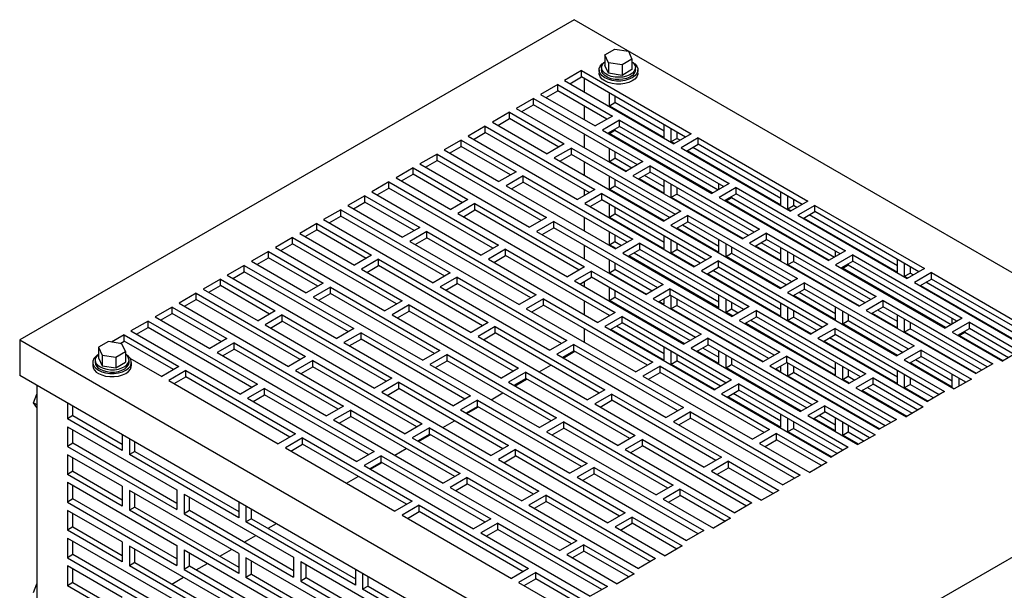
# Model space of a CAD drawing. Header units: inches. Extents: x 0 to 55, y 0 to 42.5.
# Tile 4 of 6: x 34.3 to 47, y 14.9 to 22.2. Entities that reach past the tile are written whole.
import ezdxf

# ---------------------------------------------------------------- set-up
doc = ezdxf.new("R2010")
doc.units = ezdxf.units.IN
doc.header["$LTSCALE"] = 5
doc.header["$MEASUREMENT"] = 0

msp = doc.modelspace()

# ---------------------------------------------------------------- linework, layer by layer
for p, q in [((41.447, 22.241), (34.288, 18.108)), ((50.286, 17.138), (41.447, 22.241)), ((41.847, 21.787), (41.975, 21.86)), ((41.894, 21.686), (41.847, 21.787)), ((41.847, 21.787), (41.847, 21.65)), ((41.975, 21.86), (42.149, 21.834)), ((42.149, 21.834), (42.196, 21.733)), ((41.803, 21.623), (41.803, 21.593)), ((41.894, 21.549), (41.847, 21.65)), ((42.068, 21.659), (41.894, 21.686)), ((41.894, 21.686), (41.894, 21.549)), ((42.196, 21.733), (42.068, 21.659)), ((42.068, 21.659), (42.068, 21.522)), ((42.196, 21.733), (42.196, 21.596)), ((42.24, 21.593), (42.24, 21.623)), ((41.545, 21.583), (41.324, 21.456)), ((41.395, 21.415), (41.545, 21.502)), ((41.545, 21.583), (42.959, 20.767)), ((41.545, 21.502), (41.545, 21.583)), ((42.889, 20.726), (41.545, 21.502)), ((41.772, 21.593), (41.772, 21.552)), ((42.068, 21.522), (41.894, 21.549)), ((42.196, 21.596), (42.068, 21.522)), ((42.272, 21.552), (42.272, 21.593)), ((41.236, 21.405), (41.015, 21.277)), ((41.236, 21.405), (41.943, 20.996)), ((41.236, 21.323), (41.236, 21.405)), ((41.324, 21.456), (42.738, 20.639)), ((41.58, 21.482), (41.58, 21.308)), ((41.015, 21.277), (41.722, 20.869)), ((41.086, 21.236), (41.236, 21.323)), ((41.872, 20.956), (41.236, 21.323)), ((41.905, 21.129), (41.905, 21.294)), ((41.976, 21.253), (41.976, 21.17)), ((40.923, 21.224), (40.702, 21.096)), ((40.773, 21.056), (40.923, 21.142)), ((40.923, 21.224), (42.337, 20.408)), ((40.923, 21.142), (40.923, 21.224)), ((42.266, 20.367), (40.923, 21.142)), ((41.58, 21.124), (41.58, 20.951)), ((41.905, 21.129), (41.976, 21.17)), ((41.905, 21.129), (42.612, 20.721)), ((42.612, 20.803), (41.976, 21.17)), ((40.614, 21.045), (40.393, 20.918)), ((40.614, 21.045), (41.321, 20.637)), ((40.614, 20.964), (40.614, 21.045)), ((40.702, 21.096), (42.116, 20.28)), ((41.943, 20.996), (41.722, 20.869)), ((40.301, 20.865), (40.08, 20.737)), ((40.301, 20.865), (41.715, 20.048)), ((40.301, 20.783), (40.301, 20.865)), ((40.393, 20.918), (41.1, 20.51)), ((40.463, 20.877), (40.614, 20.964)), ((41.25, 20.596), (40.614, 20.964)), ((42.035, 20.943), (41.814, 20.816)), ((41.885, 20.775), (42.035, 20.862)), ((42.035, 20.943), (43.449, 20.127)), ((42.035, 20.862), (42.035, 20.943)), ((43.378, 20.086), (42.035, 20.862)), ((42.612, 20.721), (42.612, 20.886)), ((40.08, 20.737), (41.494, 19.921)), ((40.15, 20.696), (40.301, 20.783)), ((41.644, 20.008), (40.301, 20.783)), ((41.58, 20.763), (41.58, 20.59)), ((41.814, 20.816), (43.228, 19.999)), ((41.905, 20.772), (41.976, 20.813)), ((41.905, 20.772), (41.905, 20.787)), ((43.236, 20.004), (41.905, 20.772)), ((41.976, 20.827), (41.976, 20.813)), ((41.976, 20.813), (43.307, 20.045)), ((42.704, 20.668), (42.704, 20.833)), ((42.959, 20.767), (42.738, 20.639)), ((42.775, 20.792), (42.775, 20.709)), ((39.991, 20.686), (39.77, 20.559)), ((39.841, 20.518), (39.991, 20.604)), ((39.991, 20.686), (40.698, 20.278)), ((39.991, 20.604), (39.991, 20.686)), ((40.628, 20.237), (39.991, 20.604)), ((41.321, 20.637), (41.1, 20.51)), ((42.704, 20.668), (42.775, 20.709)), ((42.704, 20.668), (42.746, 20.644)), ((42.817, 20.685), (42.775, 20.709)), ((43.051, 20.714), (42.83, 20.586)), ((42.901, 20.545), (43.051, 20.632)), ((43.051, 20.714), (44.466, 19.897)), ((43.051, 20.632), (43.051, 20.714)), ((44.395, 19.856), (43.051, 20.632)), ((39.678, 20.506), (39.457, 20.378)), ((39.678, 20.506), (41.093, 19.689)), ((39.678, 20.424), (39.678, 20.506)), ((39.77, 20.559), (40.477, 20.15)), ((41.413, 20.584), (41.192, 20.457)), ((41.262, 20.416), (41.413, 20.502)), ((41.413, 20.584), (42.827, 19.768)), ((41.413, 20.502), (41.413, 20.584)), ((42.756, 19.727), (41.413, 20.502)), ((41.905, 20.411), (41.905, 20.575)), ((41.976, 20.535), (41.976, 20.452)), ((42.83, 20.586), (44.245, 19.77)), ((42.909, 20.55), (44.118, 19.852)), ((44.118, 19.933), (42.98, 20.591)), ((39.457, 20.378), (40.872, 19.562)), ((39.528, 20.337), (39.678, 20.424)), ((41.022, 19.648), (39.678, 20.424)), ((41.192, 20.457), (42.606, 19.64)), ((41.58, 20.406), (41.58, 20.233)), ((41.905, 20.411), (41.976, 20.452)), ((41.905, 20.411), (42.124, 20.284)), ((42.195, 20.325), (41.976, 20.452)), ((42.337, 20.408), (42.116, 20.28)), ((42.429, 20.354), (42.208, 20.227)), ((42.429, 20.354), (43.843, 19.538)), ((42.429, 20.273), (42.429, 20.354)), ((39.369, 20.327), (39.148, 20.199)), ((39.219, 20.159), (39.369, 20.245)), ((39.369, 20.327), (40.076, 19.919)), ((39.369, 20.245), (39.369, 20.327)), ((40.005, 19.878), (39.369, 20.245)), ((40.698, 20.278), (40.477, 20.15)), ((40.79, 20.225), (40.569, 20.097)), ((40.79, 20.225), (42.205, 19.408)), ((40.79, 20.143), (40.79, 20.225)), ((42.208, 20.227), (43.622, 19.411)), ((42.279, 20.186), (42.429, 20.273)), ((42.612, 20.084), (42.357, 20.231)), ((43.773, 19.497), (42.429, 20.273)), ((39.056, 20.146), (38.835, 20.019)), ((39.056, 20.146), (40.47, 19.33)), ((39.056, 20.065), (39.056, 20.146)), ((39.148, 20.199), (39.855, 19.791)), ((40.569, 20.097), (41.984, 19.281)), ((40.64, 20.056), (40.79, 20.143)), ((42.134, 19.368), (40.79, 20.143)), ((41.905, 20.054), (41.905, 20.218)), ((41.905, 20.054), (41.976, 20.094)), ((41.976, 20.177), (41.976, 20.094)), ((41.976, 20.094), (42.684, 19.685)), ((42.287, 20.191), (42.612, 20.003)), ((42.612, 20.003), (42.612, 20.167)), ((42.704, 19.95), (42.704, 20.114)), ((43.449, 20.127), (43.228, 19.999)), ((43.319, 20.052), (43.319, 20.12)), ((38.747, 19.968), (38.526, 19.84)), ((38.747, 19.968), (39.454, 19.56)), ((38.747, 19.886), (38.747, 19.968)), ((38.835, 20.019), (40.249, 19.202)), ((38.906, 19.978), (39.056, 20.065)), ((40.4, 19.289), (39.056, 20.065)), ((41.715, 20.048), (41.494, 19.921)), ((41.58, 20.045), (41.58, 19.97)), ((41.807, 19.995), (41.586, 19.868)), ((41.807, 19.995), (43.221, 19.179)), ((41.807, 19.914), (41.807, 19.995)), ((42.614, 19.645), (41.905, 20.054)), ((42.704, 19.95), (42.775, 19.99)), ((42.775, 20.073), (42.775, 19.99)), ((43.701, 19.456), (42.775, 19.99)), ((43.541, 20.074), (43.32, 19.946)), ((43.391, 19.905), (43.541, 19.992)), ((43.541, 20.074), (44.955, 19.257)), ((43.541, 19.992), (43.541, 20.074)), ((44.884, 19.217), (43.541, 19.992)), ((44.118, 19.852), (44.118, 20.016)), ((38.526, 19.84), (39.233, 19.432)), ((38.597, 19.799), (38.747, 19.886)), ((39.383, 19.519), (38.747, 19.886)), ((40.076, 19.919), (39.855, 19.791)), ((40.168, 19.866), (39.947, 19.738)), ((40.168, 19.866), (41.582, 19.049)), ((40.168, 19.784), (40.168, 19.866)), ((41.586, 19.868), (43, 19.051)), ((41.657, 19.827), (41.807, 19.914)), ((43.15, 19.138), (41.807, 19.914)), ((41.905, 19.692), (41.905, 19.857)), ((42.704, 19.95), (43.63, 19.415)), ((43.32, 19.946), (44.734, 19.13)), ((43.411, 19.903), (43.482, 19.944)), ((43.411, 19.903), (43.411, 19.917)), ((44.742, 19.134), (43.411, 19.903)), ((43.482, 19.958), (43.482, 19.944)), ((43.482, 19.944), (44.813, 19.175)), ((44.21, 19.799), (44.21, 19.963)), ((44.21, 19.799), (44.281, 19.84)), ((44.466, 19.897), (44.245, 19.77)), ((44.281, 19.922), (44.281, 19.84)), ((44.323, 19.815), (44.281, 19.84)), ((44.557, 19.844), (44.336, 19.717)), ((44.557, 19.844), (45.972, 19.028)), ((44.557, 19.763), (44.557, 19.844)), ((38.434, 19.787), (38.213, 19.66)), ((38.434, 19.787), (39.848, 18.971)), ((38.434, 19.705), (38.434, 19.787)), ((39.947, 19.738), (41.361, 18.922)), ((40.018, 19.697), (40.168, 19.784)), ((41.512, 19.008), (40.168, 19.784)), ((41.905, 19.692), (41.976, 19.733)), ((41.976, 19.816), (41.976, 19.733)), ((42.612, 19.366), (41.976, 19.733)), ((42.827, 19.768), (42.606, 19.64)), ((42.919, 19.715), (42.698, 19.587)), ((42.919, 19.715), (44.333, 18.898)), ((42.919, 19.633), (42.919, 19.715)), ((44.21, 19.799), (44.252, 19.774)), ((44.336, 19.717), (45.751, 18.9)), ((44.407, 19.676), (44.557, 19.763)), ((45.624, 19.064), (44.486, 19.721)), ((45.901, 18.987), (44.557, 19.763)), ((38.125, 19.608), (37.904, 19.481)), ((38.125, 19.608), (38.832, 19.2)), ((38.125, 19.527), (38.125, 19.608)), ((38.213, 19.66), (39.627, 18.843)), ((38.284, 19.619), (38.434, 19.705)), ((39.777, 18.93), (38.434, 19.705)), ((41.093, 19.689), (40.872, 19.562)), ((41.185, 19.636), (40.964, 19.508)), ((41.185, 19.636), (42.599, 18.82)), ((41.185, 19.554), (41.185, 19.636)), ((41.58, 19.688), (41.58, 19.514)), ((41.905, 19.692), (42.612, 19.284)), ((42.698, 19.587), (44.112, 18.771)), ((42.768, 19.546), (42.919, 19.633)), ((42.847, 19.592), (43.319, 19.319)), ((44.262, 18.857), (42.919, 19.633)), ((44.415, 19.68), (45.624, 18.982)), ((37.904, 19.481), (38.611, 19.073)), ((37.974, 19.44), (38.125, 19.527)), ((38.761, 19.159), (38.125, 19.527)), ((39.454, 19.56), (39.233, 19.432)), ((39.546, 19.506), (39.325, 19.379)), ((39.546, 19.506), (40.96, 18.69)), ((39.546, 19.425), (39.546, 19.506)), ((40.964, 19.508), (42.378, 18.692)), ((41.034, 19.468), (41.185, 19.554)), ((42.528, 18.779), (41.185, 19.554)), ((41.905, 19.335), (41.905, 19.5)), ((41.976, 19.459), (41.976, 19.376)), ((43.319, 19.237), (42.776, 19.551)), ((43.843, 19.538), (43.622, 19.411)), ((43.935, 19.485), (43.714, 19.357)), ((43.935, 19.485), (45.349, 18.669)), ((43.935, 19.403), (43.935, 19.485)), ((37.812, 19.428), (37.591, 19.3)), ((37.661, 19.259), (37.812, 19.346)), ((37.812, 19.428), (39.226, 18.611)), ((37.812, 19.346), (37.812, 19.428)), ((39.155, 18.571), (37.812, 19.346)), ((39.325, 19.379), (40.739, 18.562)), ((39.396, 19.338), (39.546, 19.425)), ((40.889, 18.649), (39.546, 19.425)), ((41.905, 19.335), (41.976, 19.376)), ((41.991, 19.285), (41.905, 19.335)), ((41.976, 19.376), (42.062, 19.326)), ((42.205, 19.408), (41.984, 19.281)), ((42.296, 19.355), (42.076, 19.228)), ((42.296, 19.355), (43.711, 18.539)), ((42.296, 19.274), (42.296, 19.355)), ((42.612, 19.284), (42.612, 19.449)), ((42.704, 19.231), (42.704, 19.396)), ((42.775, 19.355), (42.775, 19.272)), ((43.319, 19.237), (43.319, 19.402)), ((43.411, 19.184), (43.411, 19.349)), ((43.714, 19.357), (45.128, 18.541)), ((43.785, 19.317), (43.935, 19.403)), ((44.118, 19.215), (43.863, 19.362)), ((45.279, 18.628), (43.935, 19.403)), ((37.502, 19.249), (37.281, 19.122)), ((37.502, 19.249), (38.209, 18.841)), ((37.502, 19.168), (37.502, 19.249)), ((37.591, 19.3), (39.005, 18.484)), ((40.47, 19.33), (40.249, 19.202)), ((40.562, 19.277), (40.341, 19.149)), ((40.562, 19.277), (41.977, 18.46)), ((40.562, 19.195), (40.562, 19.277)), ((41.58, 19.326), (41.58, 19.153)), ((42.076, 19.228), (43.49, 18.411)), ((42.146, 19.187), (42.296, 19.274)), ((42.225, 19.232), (43.319, 18.6)), ((43.64, 18.498), (42.296, 19.274)), ((42.704, 19.231), (42.775, 19.272)), ((42.704, 19.231), (43.008, 19.056)), ((43.078, 19.097), (42.775, 19.272)), ((43.411, 19.184), (43.482, 19.225)), ((43.482, 19.308), (43.482, 19.225)), ((43.482, 19.225), (44.19, 18.816)), ((43.793, 19.321), (44.118, 19.133)), ((44.118, 19.133), (44.118, 19.298)), ((44.21, 19.08), (44.21, 19.245)), ((44.281, 19.204), (44.281, 19.121)), ((44.955, 19.257), (44.734, 19.13)), ((44.825, 19.182), (44.825, 19.251)), ((45.047, 19.204), (44.826, 19.077)), ((45.047, 19.204), (46.461, 18.388)), ((45.047, 19.123), (45.047, 19.204)), ((37.281, 19.122), (37.988, 18.714)), ((37.352, 19.081), (37.502, 19.168)), ((38.139, 18.8), (37.502, 19.168)), ((38.832, 19.2), (38.611, 19.073)), ((38.924, 19.147), (38.703, 19.02)), ((38.924, 19.147), (40.338, 18.331)), ((38.924, 19.066), (38.924, 19.147)), ((40.341, 19.149), (41.756, 18.333)), ((40.412, 19.108), (40.562, 19.195)), ((41.906, 18.42), (40.562, 19.195)), ((41.905, 18.974), (41.905, 19.139)), ((41.976, 19.098), (41.976, 19.015)), ((43.319, 18.519), (42.154, 19.191)), ((43.221, 19.179), (43, 19.051)), ((43.313, 19.126), (43.092, 18.998)), ((43.313, 19.126), (44.727, 18.309)), ((43.313, 19.044), (43.313, 19.126)), ((44.12, 18.775), (43.411, 19.184)), ((44.21, 19.08), (44.281, 19.121)), ((44.21, 19.08), (45.136, 18.546)), ((45.207, 18.586), (44.281, 19.121)), ((44.826, 19.077), (46.24, 18.26)), ((44.897, 19.036), (45.047, 19.123)), ((44.988, 19.089), (44.988, 19.074)), ((46.391, 18.347), (45.047, 19.123)), ((45.624, 18.982), (45.624, 19.147)), ((45.716, 18.929), (45.716, 19.094)), ((37.189, 19.069), (36.968, 18.941)), ((37.039, 18.9), (37.189, 18.987)), ((37.189, 19.069), (38.604, 18.252)), ((37.189, 18.987), (37.189, 19.069)), ((38.533, 18.211), (37.189, 18.987)), ((38.703, 19.02), (40.117, 18.203)), ((38.773, 18.979), (38.924, 19.066)), ((40.267, 18.29), (38.924, 19.066)), ((39.848, 18.971), (39.627, 18.843)), ((41.582, 19.049), (41.361, 18.922)), ((41.674, 18.996), (41.453, 18.869)), ((41.674, 18.996), (43.088, 18.18)), ((41.674, 18.915), (41.674, 18.996)), ((41.905, 18.974), (41.976, 19.015)), ((41.905, 18.974), (42.385, 18.696)), ((42.456, 18.737), (41.976, 19.015)), ((43.092, 18.998), (44.506, 18.182)), ((43.163, 18.957), (43.313, 19.044)), ((43.17, 18.962), (44.118, 18.415)), ((44.118, 18.496), (43.241, 19.003)), ((44.656, 18.269), (43.313, 19.044)), ((44.917, 19.033), (44.988, 19.074)), ((44.917, 19.033), (44.917, 19.048)), ((46.248, 18.265), (44.917, 19.033)), ((44.988, 19.074), (46.319, 18.306)), ((45.716, 18.929), (45.787, 18.97)), ((45.972, 19.028), (45.751, 18.9)), ((45.787, 19.053), (45.787, 18.97)), ((45.829, 18.946), (45.787, 18.97)), ((46.064, 18.975), (45.843, 18.847)), ((46.064, 18.975), (47.478, 18.158)), ((46.064, 18.893), (46.064, 18.975)), ((36.88, 18.89), (36.659, 18.762)), ((36.88, 18.89), (37.587, 18.482)), ((36.88, 18.808), (36.88, 18.89)), ((36.968, 18.941), (38.383, 18.125)), ((38.209, 18.841), (37.988, 18.714)), ((39.94, 18.918), (39.719, 18.79)), ((39.79, 18.749), (39.94, 18.836)), ((39.94, 18.918), (41.354, 18.101)), ((39.94, 18.836), (39.94, 18.918)), ((41.284, 18.06), (39.94, 18.836)), ((41.453, 18.869), (42.867, 18.052)), ((41.524, 18.828), (41.674, 18.915)), ((41.58, 18.86), (41.58, 18.796)), ((43.018, 18.139), (41.674, 18.915)), ((44.333, 18.898), (44.112, 18.771)), ((44.425, 18.845), (44.204, 18.718)), ((44.425, 18.845), (45.839, 18.029)), ((44.425, 18.763), (44.425, 18.845)), ((45.716, 18.929), (45.759, 18.905)), ((45.843, 18.847), (47.257, 18.031)), ((45.913, 18.806), (46.064, 18.893)), ((47.13, 18.194), (45.992, 18.852)), ((47.407, 18.118), (46.064, 18.893)), ((36.567, 18.709), (36.346, 18.582)), ((36.567, 18.709), (37.981, 17.893)), ((36.567, 18.628), (36.567, 18.709)), ((36.659, 18.762), (37.366, 18.354)), ((36.73, 18.722), (36.88, 18.808)), ((37.516, 18.441), (36.88, 18.808)), ((38.301, 18.788), (38.08, 18.66)), ((38.151, 18.62), (38.301, 18.706)), ((38.301, 18.788), (39.716, 17.972)), ((38.301, 18.706), (38.301, 18.788)), ((39.645, 17.931), (38.301, 18.706)), ((39.719, 18.79), (41.133, 17.974)), ((41.905, 18.617), (41.905, 18.781)), ((41.976, 18.741), (41.976, 18.657)), ((42.599, 18.82), (42.378, 18.692)), ((42.691, 18.767), (42.47, 18.639)), ((42.691, 18.767), (44.105, 17.95)), ((42.691, 18.685), (42.691, 18.767)), ((44.204, 18.718), (45.618, 17.901)), ((44.275, 18.677), (44.425, 18.763)), ((44.353, 18.722), (44.825, 18.449)), ((45.768, 17.988), (44.425, 18.763)), ((45.921, 18.811), (47.13, 18.113)), ((36.346, 18.582), (37.76, 17.765)), ((36.417, 18.541), (36.567, 18.628)), ((37.911, 17.852), (36.567, 18.628)), ((38.08, 18.66), (39.495, 17.844)), ((39.226, 18.611), (39.005, 18.484)), ((40.96, 18.69), (40.739, 18.562)), ((41.052, 18.637), (40.831, 18.509)), ((41.052, 18.637), (42.466, 17.821)), ((41.052, 18.555), (41.052, 18.637)), ((41.58, 18.608), (41.58, 18.434)), ((41.905, 18.617), (41.976, 18.657)), ((42.875, 18.057), (41.905, 18.617)), ((41.976, 18.657), (42.946, 18.097)), ((42.47, 18.639), (43.884, 17.823)), ((42.54, 18.598), (42.691, 18.685)), ((42.548, 18.603), (42.612, 18.566)), ((42.612, 18.566), (42.612, 18.64)), ((44.034, 17.909), (42.691, 18.685)), ((42.704, 18.513), (42.704, 18.677)), ((42.775, 18.636), (42.775, 18.553)), ((43.319, 18.519), (43.319, 18.683)), ((43.411, 18.466), (43.411, 18.63)), ((43.482, 18.589), (43.482, 18.506)), ((44.118, 18.415), (44.118, 18.579)), ((44.825, 18.368), (44.282, 18.681)), ((45.349, 18.669), (45.128, 18.541)), ((45.441, 18.616), (45.22, 18.488)), ((45.441, 18.616), (46.856, 17.799)), ((45.441, 18.534), (45.441, 18.616)), ((36.258, 18.531), (36.037, 18.403)), ((36.108, 18.362), (36.258, 18.449)), ((36.258, 18.531), (36.965, 18.123)), ((36.258, 18.449), (36.258, 18.531)), ((36.894, 18.082), (36.258, 18.449)), ((37.587, 18.482), (37.366, 18.354)), ((39.318, 18.558), (39.097, 18.431)), ((39.168, 18.39), (39.318, 18.477)), ((39.318, 18.558), (40.732, 17.742)), ((39.318, 18.477), (39.318, 18.558)), ((40.661, 17.701), (39.318, 18.477)), ((40.831, 18.509), (42.245, 17.693)), ((40.902, 18.469), (41.052, 18.555)), ((42.395, 17.78), (41.052, 18.555)), ((41.977, 18.46), (41.756, 18.333)), ((42.704, 18.513), (42.775, 18.553)), ((42.704, 18.513), (43.891, 17.827)), ((43.962, 17.868), (42.775, 18.553)), ((43.411, 18.466), (43.482, 18.506)), ((43.497, 18.416), (43.411, 18.466)), ((43.482, 18.506), (43.568, 18.457)), ((43.711, 18.539), (43.49, 18.411)), ((43.803, 18.486), (43.582, 18.358)), ((43.803, 18.486), (45.217, 17.67)), ((43.803, 18.404), (43.803, 18.486)), ((44.21, 18.362), (44.21, 18.526)), ((44.281, 18.485), (44.281, 18.402)), ((44.825, 18.368), (44.825, 18.532)), ((44.917, 18.315), (44.917, 18.479)), ((45.22, 18.488), (46.635, 17.672)), ((45.291, 18.447), (45.441, 18.534)), ((45.299, 18.452), (45.624, 18.264)), ((45.624, 18.345), (45.37, 18.492)), ((46.785, 17.758), (45.441, 18.534)), ((35.945, 18.35), (35.724, 18.223)), ((35.945, 18.35), (37.359, 17.534)), ((35.945, 18.269), (35.945, 18.35)), ((36.037, 18.403), (36.744, 17.995)), ((37.679, 18.429), (37.458, 18.301)), ((37.529, 18.26), (37.679, 18.347)), ((37.679, 18.429), (39.093, 17.612)), ((37.679, 18.347), (37.679, 18.429)), ((39.023, 17.572), (37.679, 18.347)), ((39.097, 18.431), (40.511, 17.614)), ((40.338, 18.331), (40.117, 18.203)), ((42.068, 18.407), (41.847, 18.28)), ((41.905, 18.419), (41.905, 18.42)), ((41.918, 18.239), (42.068, 18.326)), ((42.068, 18.407), (43.483, 17.591)), ((42.068, 18.326), (42.068, 18.407)), ((43.412, 17.55), (42.068, 18.326)), ((43.582, 18.358), (44.996, 17.542)), ((43.652, 18.318), (43.803, 18.404)), ((44.825, 17.649), (43.66, 18.322)), ((43.731, 18.363), (44.825, 17.731)), ((45.146, 17.629), (43.803, 18.404)), ((44.21, 18.362), (44.281, 18.402)), ((44.21, 18.362), (44.514, 18.186)), ((44.585, 18.227), (44.281, 18.402)), ((44.917, 18.315), (44.988, 18.356)), ((45.626, 17.906), (44.917, 18.315)), ((44.988, 18.438), (44.988, 18.356)), ((44.988, 18.356), (45.697, 17.946)), ((45.624, 18.264), (45.624, 18.428)), ((45.716, 18.211), (45.716, 18.375)), ((45.787, 18.334), (45.787, 18.251)), ((46.461, 18.388), (46.24, 18.26)), ((46.331, 18.313), (46.331, 18.381)), ((46.553, 18.335), (46.332, 18.207)), ((46.553, 18.335), (47.202, 17.96)), ((46.553, 18.253), (46.553, 18.335)), ((35.724, 18.223), (37.138, 17.406)), ((35.795, 18.182), (35.945, 18.269)), ((37.288, 17.493), (35.945, 18.269)), ((37.458, 18.301), (38.872, 17.485)), ((38.604, 18.252), (38.383, 18.125)), ((38.696, 18.199), (38.475, 18.072)), ((38.696, 18.199), (40.11, 17.383)), ((38.696, 18.118), (38.696, 18.199)), ((40.43, 18.278), (40.209, 18.15)), ((40.279, 18.109), (40.43, 18.196)), ((40.43, 18.278), (41.844, 17.461)), ((40.43, 18.196), (40.43, 18.278)), ((41.773, 17.421), (40.43, 18.196)), ((41.58, 18.251), (41.58, 18.077)), ((41.847, 18.28), (43.262, 17.463)), ((41.926, 18.243), (42.612, 17.847)), ((42.612, 17.929), (41.996, 18.284)), ((44.727, 18.309), (44.506, 18.182)), ((44.819, 18.256), (44.598, 18.129)), ((44.819, 18.256), (46.233, 17.44)), ((44.819, 18.175), (44.819, 18.256)), ((45.716, 18.211), (45.787, 18.251)), ((45.716, 18.211), (46.642, 17.676)), ((46.713, 17.717), (45.787, 18.251)), ((46.332, 18.207), (46.981, 17.833)), ((46.403, 18.167), (46.553, 18.253)), ((46.423, 18.164), (46.494, 18.205)), ((46.494, 18.219), (46.494, 18.205)), ((46.494, 18.205), (47.06, 17.878)), ((47.131, 17.92), (46.553, 18.253)), ((34.288, 18.108), (43.126, 13.005)), ((34.288, 18.108), (34.288, 17.649)), ((35.434, 18.085), (35.307, 18.011)), ((35.608, 18.058), (35.434, 18.085)), ((35.636, 18.172), (35.474, 18.078)), ((35.586, 18.061), (35.636, 18.09)), ((35.636, 18.172), (36.343, 17.763)), ((35.636, 18.09), (35.636, 18.172)), ((36.272, 17.723), (35.636, 18.09)), ((36.965, 18.123), (36.744, 17.995)), ((37.057, 18.07), (36.836, 17.942)), ((37.057, 18.07), (38.471, 17.253)), ((37.057, 17.988), (37.057, 18.07)), ((38.475, 18.072), (39.889, 17.255)), ((38.545, 18.031), (38.696, 18.118)), ((40.039, 17.342), (38.696, 18.118)), ((40.209, 18.15), (41.623, 17.334)), ((41.354, 18.101), (41.133, 17.974)), ((43.088, 18.18), (42.867, 18.052)), ((43.18, 18.127), (42.959, 17.999)), ((43.18, 18.127), (44.595, 17.31)), ((43.18, 18.045), (43.18, 18.127)), ((44.598, 18.129), (46.012, 17.312)), ((44.669, 18.088), (44.819, 18.175)), ((44.676, 18.092), (45.624, 17.545)), ((45.624, 17.627), (44.747, 18.133)), ((46.163, 17.399), (44.819, 18.175)), ((46.423, 18.164), (46.423, 18.178)), ((46.989, 17.837), (46.423, 18.164)), ((35.307, 18.011), (35.353, 17.91)), ((35.307, 18.011), (35.307, 17.874)), ((35.528, 17.883), (35.655, 17.957)), ((35.655, 17.957), (35.608, 18.058)), ((35.655, 17.957), (35.655, 17.82)), ((36.836, 17.942), (38.25, 17.126)), ((36.907, 17.901), (37.057, 17.988)), ((38.4, 17.212), (37.057, 17.988)), ((39.716, 17.972), (39.495, 17.844)), ((41.446, 18.048), (41.225, 17.921)), ((41.296, 17.88), (41.446, 17.966)), ((41.307, 17.873), (41.457, 17.96)), ((41.446, 18.048), (42.86, 17.232)), ((41.446, 17.966), (41.446, 18.048)), ((42.79, 17.191), (41.446, 17.966)), ((42.612, 17.847), (42.612, 18.012)), ((42.704, 17.794), (42.704, 17.959)), ((42.959, 17.999), (44.374, 17.183)), ((43.03, 17.958), (43.18, 18.045)), ((43.319, 17.8), (43.038, 17.963)), ((43.108, 18.003), (43.319, 17.882)), ((44.524, 17.269), (43.18, 18.045)), ((43.319, 17.8), (43.319, 17.965)), ((44.105, 17.95), (43.884, 17.823)), ((45.839, 18.029), (45.618, 17.901)), ((45.931, 17.976), (45.71, 17.848)), ((45.931, 17.976), (46.58, 17.601)), ((45.931, 17.894), (45.931, 17.976)), ((47.202, 17.96), (46.981, 17.833)), ((35.231, 17.817), (35.231, 17.776)), ((35.262, 17.847), (35.262, 17.817)), ((35.307, 17.874), (35.353, 17.774)), ((35.353, 17.91), (35.353, 17.774)), ((35.353, 17.91), (35.528, 17.883)), ((35.528, 17.883), (35.528, 17.747)), ((35.528, 17.747), (35.655, 17.82)), ((35.7, 17.817), (35.7, 17.847)), ((35.712, 17.873), (36.122, 17.636)), ((35.731, 17.776), (35.731, 17.817)), ((37.981, 17.893), (37.76, 17.765)), ((38.073, 17.84), (37.852, 17.712)), ((38.073, 17.84), (39.487, 17.024)), ((38.073, 17.758), (38.073, 17.84)), ((39.807, 17.919), (39.586, 17.791)), ((39.657, 17.75), (39.807, 17.837)), ((39.807, 17.919), (41.222, 17.102)), ((39.807, 17.837), (39.807, 17.919)), ((41.151, 17.061), (39.807, 17.837)), ((41.225, 17.921), (42.639, 17.104)), ((42.466, 17.821), (42.245, 17.693)), ((42.704, 17.794), (42.775, 17.835)), ((42.775, 17.918), (42.775, 17.835)), ((43.34, 17.509), (42.775, 17.835)), ((43.411, 17.747), (43.411, 17.912)), ((43.482, 17.871), (43.482, 17.788)), ((44.197, 17.897), (43.976, 17.77)), ((44.047, 17.729), (44.197, 17.815)), ((44.197, 17.897), (45.611, 17.081)), ((44.197, 17.815), (44.197, 17.897)), ((45.54, 17.04), (44.197, 17.815)), ((44.21, 17.643), (44.21, 17.808)), ((44.825, 17.649), (44.825, 17.814)), ((45.71, 17.848), (46.359, 17.474)), ((45.781, 17.807), (45.931, 17.894)), ((46.331, 17.498), (45.788, 17.812)), ((45.859, 17.853), (46.331, 17.58)), ((46.509, 17.56), (45.931, 17.894)), ((35.353, 17.774), (35.528, 17.747)), ((36.343, 17.763), (36.122, 17.636)), ((36.435, 17.71), (36.214, 17.583)), ((36.435, 17.71), (37.849, 16.894)), ((36.435, 17.629), (36.435, 17.71)), ((37.852, 17.712), (39.267, 16.896)), ((37.923, 17.672), (38.073, 17.758)), ((39.417, 16.983), (38.073, 17.758)), ((39.586, 17.791), (41.001, 16.975)), ((40.732, 17.742), (40.511, 17.614)), ((40.824, 17.689), (40.603, 17.561)), ((40.824, 17.689), (42.238, 16.873)), ((40.824, 17.607), (40.824, 17.689)), ((40.998, 17.695), (41.148, 17.781)), ((42.558, 17.767), (42.337, 17.64)), ((42.408, 17.599), (42.558, 17.686)), ((42.558, 17.767), (43.972, 16.951)), ((42.558, 17.686), (42.558, 17.767)), ((43.902, 16.91), (42.558, 17.686)), ((42.704, 17.794), (43.269, 17.468)), ((43.411, 17.747), (43.482, 17.788)), ((44.381, 17.187), (43.411, 17.747)), ((43.482, 17.788), (44.452, 17.228)), ((43.976, 17.77), (45.39, 16.953)), ((44.054, 17.733), (44.118, 17.696)), ((44.118, 17.696), (44.118, 17.77)), ((44.21, 17.643), (44.281, 17.684)), ((44.281, 17.767), (44.281, 17.684)), ((45.468, 16.998), (44.281, 17.684)), ((44.917, 17.596), (44.917, 17.761)), ((44.988, 17.72), (44.988, 17.637)), ((45.624, 17.545), (45.624, 17.71)), ((46.856, 17.799), (46.635, 17.672)), ((43.126, 12.546), (34.288, 17.649)), ((36.214, 17.583), (37.628, 16.766)), ((36.284, 17.542), (36.435, 17.629)), ((37.778, 16.853), (36.435, 17.629)), ((39.093, 17.612), (38.872, 17.485)), ((39.185, 17.559), (38.964, 17.432)), ((39.185, 17.559), (40.599, 16.743)), ((39.185, 17.478), (39.185, 17.559)), ((40.603, 17.561), (42.017, 16.745)), ((40.674, 17.521), (40.824, 17.607)), ((40.685, 17.514), (40.835, 17.601)), ((42.167, 16.832), (40.824, 17.607)), ((42.337, 17.64), (43.751, 16.824)), ((43.483, 17.591), (43.262, 17.463)), ((44.21, 17.643), (45.398, 16.957)), ((44.917, 17.596), (44.988, 17.637)), ((45.003, 17.546), (44.917, 17.596)), ((44.988, 17.637), (45.074, 17.587)), ((45.217, 17.67), (44.996, 17.542)), ((45.309, 17.616), (45.088, 17.489)), ((45.309, 17.616), (45.958, 17.242)), ((45.309, 17.535), (45.309, 17.616)), ((45.716, 17.492), (45.716, 17.657)), ((45.787, 17.616), (45.787, 17.533)), ((46.331, 17.498), (46.331, 17.663)), ((46.58, 17.601), (46.359, 17.474)), ((46.423, 17.511), (46.423, 17.61)), ((46.494, 17.569), (46.494, 17.552)), ((34.509, 17.521), (34.509, 13.949)), ((37.359, 17.534), (37.138, 17.406)), ((37.451, 17.481), (37.23, 17.353)), ((37.451, 17.481), (38.865, 16.664)), ((37.451, 17.399), (37.451, 17.481)), ((38.964, 17.432), (40.378, 16.615)), ((39.035, 17.391), (39.185, 17.478)), ((40.529, 16.702), (39.185, 17.478)), ((41.844, 17.461), (41.623, 17.334)), ((43.575, 17.538), (43.354, 17.41)), ((43.424, 17.369), (43.575, 17.456)), ((43.575, 17.538), (44.989, 16.721)), ((43.575, 17.456), (43.575, 17.538)), ((44.918, 16.681), (43.575, 17.456)), ((45.088, 17.489), (45.737, 17.114)), ((45.159, 17.448), (45.309, 17.535)), ((45.744, 17.119), (45.166, 17.452)), ((45.237, 17.493), (45.815, 17.16)), ((45.887, 17.201), (45.309, 17.535)), ((45.716, 17.492), (45.787, 17.533)), ((45.716, 17.492), (46.02, 17.317)), ((46.091, 17.358), (45.787, 17.533)), ((46.233, 17.44), (46.012, 17.312)), ((34.466, 17.296), (34.509, 17.405)), ((34.466, 17.296), (34.509, 17.272)), ((34.509, 17.236), (34.466, 17.296)), ((37.23, 17.353), (38.644, 16.537)), ((37.301, 17.312), (37.451, 17.399)), ((38.795, 16.623), (37.451, 17.399)), ((40.11, 17.383), (39.889, 17.255)), ((40.202, 17.33), (39.981, 17.202)), ((40.202, 17.33), (41.616, 16.513)), ((40.202, 17.248), (40.202, 17.33)), ((40.375, 17.335), (40.526, 17.422)), ((41.936, 17.408), (41.715, 17.281)), ((41.786, 17.24), (41.936, 17.327)), ((41.936, 17.408), (43.35, 16.592)), ((41.936, 17.327), (41.936, 17.408)), ((43.279, 16.551), (41.936, 17.327)), ((43.354, 17.41), (44.768, 16.594)), ((43.432, 17.374), (44.118, 16.978)), ((44.118, 17.059), (43.502, 17.415)), ((44.595, 17.31), (44.374, 17.183)), ((34.905, 17.292), (34.905, 17.088)), ((34.975, 17.129), (34.975, 17.252)), ((38.471, 17.253), (38.25, 17.126)), ((38.563, 17.2), (38.342, 17.073)), ((38.563, 17.2), (39.977, 16.384)), ((38.563, 17.118), (38.563, 17.2)), ((39.981, 17.202), (41.395, 16.386)), ((40.051, 17.161), (40.202, 17.248)), ((40.063, 17.155), (40.213, 17.242)), ((41.545, 16.472), (40.202, 17.248)), ((41.715, 17.281), (43.129, 16.464)), ((42.86, 17.232), (42.639, 17.104)), ((42.952, 17.179), (42.731, 17.051)), ((42.952, 17.179), (44.367, 16.362)), ((42.952, 17.097), (42.952, 17.179)), ((44.686, 17.257), (44.466, 17.13)), ((44.536, 17.089), (44.686, 17.176)), ((44.686, 17.257), (45.335, 16.883)), ((44.686, 17.176), (44.686, 17.257)), ((45.265, 16.842), (44.686, 17.176)), ((45.958, 17.242), (45.737, 17.114)), ((34.975, 17.129), (34.905, 17.088)), ((35.612, 16.68), (34.905, 17.088)), ((34.975, 17.129), (35.612, 16.762)), ((38.342, 17.073), (39.756, 16.256)), ((38.413, 17.032), (38.563, 17.118)), ((39.906, 16.343), (38.563, 17.118)), ((39.753, 16.976), (39.903, 17.063)), ((41.222, 17.102), (41.001, 16.975)), ((41.314, 17.049), (41.093, 16.921)), ((41.314, 17.049), (42.728, 16.233)), ((41.314, 16.967), (41.314, 17.049)), ((42.731, 17.051), (44.146, 16.235)), ((42.802, 17.01), (42.952, 17.097)), ((44.296, 16.321), (42.952, 17.097)), ((43.126, 13.005), (50.286, 17.138)), ((44.118, 16.978), (44.118, 17.142)), ((44.21, 16.924), (44.21, 17.089)), ((44.281, 17.049), (44.281, 16.965)), ((44.466, 17.13), (45.114, 16.755)), ((44.825, 16.931), (44.544, 17.093)), ((44.614, 17.134), (44.825, 17.012)), ((44.825, 16.931), (44.825, 17.095)), ((44.917, 16.878), (44.917, 17.042)), ((45.611, 17.081), (45.39, 16.953)), ((34.905, 16.986), (34.905, 16.731)), ((34.905, 16.986), (36.319, 16.17)), ((34.975, 16.772), (34.975, 16.945)), ((39.487, 17.024), (39.267, 16.896)), ((39.579, 16.97), (39.358, 16.843)), ((39.579, 16.97), (40.994, 16.154)), ((39.579, 16.889), (39.579, 16.97)), ((41.093, 16.921), (42.507, 16.105)), ((41.163, 16.881), (41.314, 16.967)), ((42.657, 16.192), (41.314, 16.967)), ((43.972, 16.951), (43.751, 16.824)), ((44.21, 16.924), (44.281, 16.965)), ((44.21, 16.924), (44.775, 16.598)), ((44.846, 16.639), (44.281, 16.965)), ((44.917, 16.878), (44.988, 16.918)), ((44.988, 17.002), (44.988, 16.918)), ((44.988, 16.918), (45.193, 16.8)), ((35.612, 16.884), (35.612, 16.68)), ((35.704, 16.831), (35.704, 16.627)), ((35.774, 16.668), (35.774, 16.79)), ((37.849, 16.894), (37.628, 16.766)), ((37.941, 16.841), (37.72, 16.713)), ((37.941, 16.841), (39.355, 16.024)), ((37.941, 16.759), (37.941, 16.841)), ((39.358, 16.843), (40.773, 16.027)), ((39.429, 16.802), (39.579, 16.889)), ((39.44, 16.796), (39.591, 16.882)), ((40.923, 16.113), (39.579, 16.889)), ((42.238, 16.873), (42.017, 16.745)), ((42.33, 16.819), (42.109, 16.692)), ((42.33, 16.819), (43.744, 16.003)), ((42.33, 16.738), (42.33, 16.819)), ((44.064, 16.898), (43.843, 16.77)), ((43.914, 16.73), (44.064, 16.816)), ((44.064, 16.898), (44.713, 16.523)), ((44.064, 16.816), (44.064, 16.898)), ((44.642, 16.483), (44.064, 16.816)), ((45.122, 16.759), (44.917, 16.878)), ((45.335, 16.883), (45.114, 16.755)), ((34.975, 16.772), (34.905, 16.731)), ((34.905, 16.731), (36.319, 15.915)), ((36.319, 15.996), (34.975, 16.772)), ((35.774, 16.668), (35.704, 16.627)), ((35.774, 16.668), (37.118, 15.892)), ((37.72, 16.713), (39.134, 15.897)), ((37.79, 16.672), (37.941, 16.759)), ((39.284, 15.984), (37.941, 16.759)), ((38.865, 16.664), (38.644, 16.537)), ((39.131, 16.617), (39.281, 16.704)), ((40.599, 16.743), (40.378, 16.615)), ((40.691, 16.69), (40.47, 16.562)), ((40.691, 16.69), (42.106, 15.873)), ((40.691, 16.608), (40.691, 16.69)), ((42.109, 16.692), (43.523, 15.875)), ((42.18, 16.651), (42.33, 16.738)), ((43.674, 15.962), (42.33, 16.738)), ((43.843, 16.77), (44.492, 16.396)), ((44.989, 16.721), (44.768, 16.594)), ((34.905, 16.625), (34.905, 16.37)), ((35.612, 16.217), (34.905, 16.625)), ((34.975, 16.41), (34.975, 16.584)), ((37.118, 15.811), (35.704, 16.627)), ((38.957, 16.611), (38.736, 16.484)), ((38.957, 16.611), (40.371, 15.795)), ((38.957, 16.53), (38.957, 16.611)), ((40.47, 16.562), (41.885, 15.746)), ((40.541, 16.521), (40.691, 16.608)), ((42.035, 15.833), (40.691, 16.608)), ((43.35, 16.592), (43.129, 16.464)), ((43.442, 16.539), (43.221, 16.411)), ((43.442, 16.539), (44.091, 16.164)), ((43.442, 16.457), (43.442, 16.539)), ((34.975, 16.41), (34.905, 16.37)), ((34.975, 16.41), (35.612, 16.043)), ((38.736, 16.484), (40.15, 15.667)), ((38.807, 16.443), (38.957, 16.53)), ((38.818, 16.436), (38.968, 16.523)), ((40.301, 15.754), (38.957, 16.53)), ((41.616, 16.513), (41.395, 16.386)), ((41.708, 16.46), (41.487, 16.333)), ((41.708, 16.46), (43.122, 15.644)), ((41.708, 16.379), (41.708, 16.46)), ((43.221, 16.411), (43.87, 16.037)), ((43.292, 16.37), (43.442, 16.457)), ((44.02, 16.123), (43.442, 16.457)), ((44.713, 16.523), (44.492, 16.396)), ((35.612, 15.961), (34.905, 16.37)), ((38.509, 16.258), (38.659, 16.345)), ((39.977, 16.384), (39.756, 16.256)), ((40.069, 16.331), (39.848, 16.203)), ((40.069, 16.331), (41.483, 15.514)), ((40.069, 16.249), (40.069, 16.331)), ((41.487, 16.333), (42.901, 15.516)), ((41.558, 16.292), (41.708, 16.379)), ((43.051, 15.603), (41.708, 16.379)), ((44.367, 16.362), (44.146, 16.235)), ((34.905, 16.268), (36.319, 15.451)), ((34.905, 16.268), (34.905, 16.012)), ((34.975, 16.053), (34.975, 16.227)), ((35.612, 16.217), (35.612, 15.961)), ((37.118, 15.347), (35.704, 16.164)), ((35.704, 16.164), (35.704, 15.908)), ((36.319, 16.17), (36.319, 15.915)), ((39.848, 16.203), (41.262, 15.387)), ((39.919, 16.162), (40.069, 16.249)), ((41.413, 15.473), (40.069, 16.249)), ((40.994, 16.154), (40.773, 16.027)), ((42.728, 16.233), (42.507, 16.105)), ((42.82, 16.18), (42.599, 16.052)), ((42.82, 16.18), (43.469, 15.805)), ((42.82, 16.098), (42.82, 16.18)), ((44.091, 16.164), (43.87, 16.037)), ((34.975, 16.053), (34.905, 16.012)), ((36.319, 15.278), (34.975, 16.053)), ((35.774, 15.949), (35.774, 16.123)), ((36.411, 16.117), (37.825, 15.3)), ((36.411, 16.117), (36.411, 15.862)), ((36.481, 15.902), (36.481, 16.076)), ((39.355, 16.024), (39.134, 15.897)), ((41.086, 16.101), (40.865, 15.973)), ((41.086, 16.101), (42.5, 15.285)), ((41.086, 16.019), (41.086, 16.101)), ((42.599, 16.052), (43.248, 15.677)), ((42.669, 16.011), (42.82, 16.098)), ((43.398, 15.764), (42.82, 16.098)), ((34.905, 16.012), (36.319, 15.196)), ((34.905, 15.906), (34.905, 15.651)), ((35.612, 15.498), (34.905, 15.906)), ((35.774, 15.949), (35.704, 15.908)), ((37.118, 15.092), (35.704, 15.908)), ((35.774, 15.949), (37.118, 15.174)), ((36.481, 15.902), (36.411, 15.862)), ((37.825, 15.127), (36.481, 15.902)), ((37.118, 16.015), (37.118, 15.811)), ((37.21, 15.962), (37.21, 15.757)), ((37.28, 15.798), (37.28, 15.921)), ((39.447, 15.971), (39.226, 15.844)), ((39.447, 15.971), (40.861, 15.155)), ((39.447, 15.89), (39.447, 15.971)), ((40.865, 15.973), (42.279, 15.157)), ((40.935, 15.933), (41.086, 16.019)), ((42.429, 15.244), (41.086, 16.019)), ((43.744, 16.003), (43.523, 15.875)), ((34.975, 15.692), (34.975, 15.865)), ((36.411, 15.862), (37.825, 15.045)), ((37.28, 15.798), (37.21, 15.757)), ((37.28, 15.798), (38.624, 15.023)), ((39.226, 15.844), (40.64, 15.027)), ((39.297, 15.803), (39.447, 15.89)), ((40.79, 15.114), (39.447, 15.89)), ((40.371, 15.795), (40.15, 15.667)), ((42.106, 15.873), (41.885, 15.746)), ((42.197, 15.82), (41.977, 15.693)), ((42.197, 15.82), (42.846, 15.446)), ((42.197, 15.739), (42.197, 15.82)), ((43.469, 15.805), (43.248, 15.677)), ((34.975, 15.692), (34.905, 15.651)), ((35.612, 15.243), (34.905, 15.651)), ((34.975, 15.692), (35.612, 15.325)), ((38.624, 14.941), (37.21, 15.757)), ((37.497, 15.674), (37.603, 15.735)), ((40.463, 15.742), (40.242, 15.614)), ((40.313, 15.573), (40.463, 15.66)), ((40.463, 15.742), (41.878, 14.925)), ((40.463, 15.66), (40.463, 15.742)), ((41.807, 14.885), (40.463, 15.66)), ((41.977, 15.693), (42.625, 15.318)), ((42.047, 15.652), (42.197, 15.739)), ((42.776, 15.405), (42.197, 15.739)), ((43.122, 15.644), (42.901, 15.516)), ((34.905, 15.549), (36.319, 14.733)), ((34.905, 15.549), (34.905, 15.294)), ((37.187, 15.495), (37.337, 15.582)), ((40.242, 15.614), (41.657, 14.798)), ((34.975, 15.335), (34.975, 15.508)), ((35.612, 15.498), (35.612, 15.243)), ((37.118, 14.629), (35.704, 15.445)), ((35.704, 15.445), (35.704, 15.19)), ((35.774, 15.231), (35.774, 15.404)), ((36.319, 15.451), (36.319, 15.196)), ((36.411, 15.398), (37.825, 14.582)), ((36.411, 15.398), (36.411, 15.143)), ((36.874, 15.314), (37.025, 15.401)), ((41.483, 15.514), (41.262, 15.387)), ((41.575, 15.461), (41.354, 15.334)), ((41.575, 15.461), (42.224, 15.087)), ((41.575, 15.379), (41.575, 15.461)), ((42.846, 15.446), (42.625, 15.318)), ((34.975, 15.335), (34.905, 15.294)), ((34.905, 15.294), (36.319, 14.477)), ((36.319, 14.559), (34.975, 15.335)), ((36.481, 15.184), (36.481, 15.357)), ((37.118, 15.347), (37.118, 15.092)), ((38.624, 14.478), (37.21, 15.294)), ((37.21, 15.294), (37.21, 15.039)), ((37.825, 15.3), (37.825, 15.045)), ((41.354, 15.334), (42.003, 14.959)), ((41.425, 15.293), (41.575, 15.379)), ((42.153, 15.046), (41.575, 15.379)), ((42.5, 15.285), (42.279, 15.157)), ((34.905, 15.188), (34.905, 14.933)), ((35.612, 14.78), (34.905, 15.188)), ((34.975, 14.973), (34.975, 15.147)), ((35.774, 15.231), (35.704, 15.19)), ((37.118, 14.373), (35.704, 15.19)), ((35.774, 15.231), (37.118, 14.455)), ((36.481, 15.184), (36.411, 15.143)), ((36.411, 15.143), (37.825, 14.327)), ((37.825, 14.408), (36.481, 15.184)), ((36.565, 15.136), (36.715, 15.222)), ((37.28, 15.08), (37.28, 15.253)), ((37.917, 15.247), (39.331, 14.431)), ((37.917, 15.247), (37.917, 14.992)), ((37.988, 15.033), (37.988, 15.206)), ((38.624, 15.145), (38.624, 14.941)), ((40.861, 15.155), (40.64, 15.027)), ((36.252, 14.955), (36.402, 15.042)), ((37.28, 15.08), (37.21, 15.039)), ((38.624, 14.223), (37.21, 15.039)), ((37.28, 15.08), (38.624, 14.304)), ((37.988, 15.033), (37.917, 14.992)), ((39.331, 14.257), (37.988, 15.033)), ((38.716, 15.092), (38.716, 14.888)), ((38.787, 14.929), (38.787, 15.051)), ((40.953, 15.102), (40.732, 14.974)), ((40.803, 14.934), (40.953, 15.02)), ((40.953, 15.102), (41.602, 14.727)), ((40.953, 15.02), (40.953, 15.102)), ((41.531, 14.687), (40.953, 15.02)), ((42.224, 15.087), (42.003, 14.959)), ((34.466, 14.846), (34.509, 14.956)), ((34.975, 14.973), (34.905, 14.933)), ((35.612, 14.524), (34.905, 14.933)), ((34.975, 14.973), (35.612, 14.606)), ((37.917, 14.992), (39.331, 14.176)), ((38.787, 14.929), (38.716, 14.888)), ((40.13, 14.072), (38.716, 14.888)), ((38.787, 14.929), (40.13, 14.153)), ((40.732, 14.974), (41.381, 14.6)), ((41.878, 14.925), (41.657, 14.798))]:
    msp.add_line(p, q)
at = {"flags": 128}
for points in [[(42.208, 21.689), (42.233, 21.67), (42.258, 21.641), (42.27, 21.609), (42.27, 21.577), (42.258, 21.545), (42.233, 21.516), (42.198, 21.491), (42.155, 21.471), (42.104, 21.457), (42.05, 21.449), (41.994, 21.449), (41.939, 21.457), (41.889, 21.471), (41.845, 21.491), (41.81, 21.516), (41.786, 21.545), (41.773, 21.577), (41.773, 21.609), (41.786, 21.641), (41.81, 21.67), (41.835, 21.689)], [(42.196, 21.699), (42.208, 21.689), (42.229, 21.663), (42.24, 21.634), (42.238, 21.605), (42.225, 21.576), (42.201, 21.551), (42.167, 21.529), (42.125, 21.512), (42.078, 21.501), (42.028, 21.497), (41.977, 21.499), (41.929, 21.509), (41.886, 21.524), (41.85, 21.545), (41.823, 21.57), (41.807, 21.598), (41.803, 21.627), (41.81, 21.656), (41.829, 21.683), (41.847, 21.699)], [(42.272, 21.552), (42.27, 21.536), (42.258, 21.504), (42.233, 21.475), (42.198, 21.45), (42.155, 21.43), (42.104, 21.416), (42.05, 21.409), (41.994, 21.409), (41.939, 21.416), (41.889, 21.43), (41.845, 21.45), (41.81, 21.475), (41.786, 21.504), (41.773, 21.536), (41.772, 21.552)], [(42.24, 21.593), (42.238, 21.575), (42.225, 21.546), (42.201, 21.52), (42.167, 21.499), (42.125, 21.482), (42.078, 21.471), (42.028, 21.467), (41.977, 21.469), (41.929, 21.478), (41.886, 21.494), (41.85, 21.515), (41.823, 21.54), (41.807, 21.567), (41.803, 21.593)], [(35.294, 17.913), (35.269, 17.894), (35.245, 17.865), (35.232, 17.833), (35.232, 17.801), (35.245, 17.769), (35.269, 17.74), (35.304, 17.715)], [(35.307, 17.924), (35.302, 17.92), (35.278, 17.894), (35.264, 17.866), (35.263, 17.836), (35.273, 17.807), (35.295, 17.781), (35.326, 17.758)], [(35.304, 17.715), (35.348, 17.695), (35.398, 17.681), (35.453, 17.674), (35.509, 17.674), (35.563, 17.681), (35.614, 17.695), (35.658, 17.715), (35.693, 17.74), (35.717, 17.769), (35.729, 17.801), (35.729, 17.833), (35.717, 17.865), (35.693, 17.894), (35.668, 17.913)], [(35.326, 17.758), (35.366, 17.74), (35.412, 17.727), (35.462, 17.721), (35.513, 17.722), (35.562, 17.73), (35.606, 17.744), (35.644, 17.763), (35.673, 17.787), (35.692, 17.815), (35.7, 17.844), (35.695, 17.873), (35.679, 17.901), (35.655, 17.924)], [(35.326, 17.728), (35.366, 17.71), (35.412, 17.697), (35.462, 17.691), (35.513, 17.692), (35.562, 17.7), (35.606, 17.714), (35.644, 17.733), (35.673, 17.757), (35.692, 17.784), (35.7, 17.813), (35.7, 17.817)], [(35.304, 17.674), (35.348, 17.654), (35.398, 17.64), (35.453, 17.633), (35.509, 17.633), (35.563, 17.64), (35.614, 17.654), (35.658, 17.674), (35.693, 17.699), (35.717, 17.728), (35.729, 17.76), (35.731, 17.776)]]:
    msp.add_lwpolyline(points, dxfattribs=at)
for centre, radius, start, end in [((35.369, 17.826), 0.107, 184.6956, 246.6246), ((35.353, 17.787), 0.123, 184.9193, 246.4008)]:
    msp.add_arc(centre, radius, start, end)

doc.saveas('drawing.dxf')
